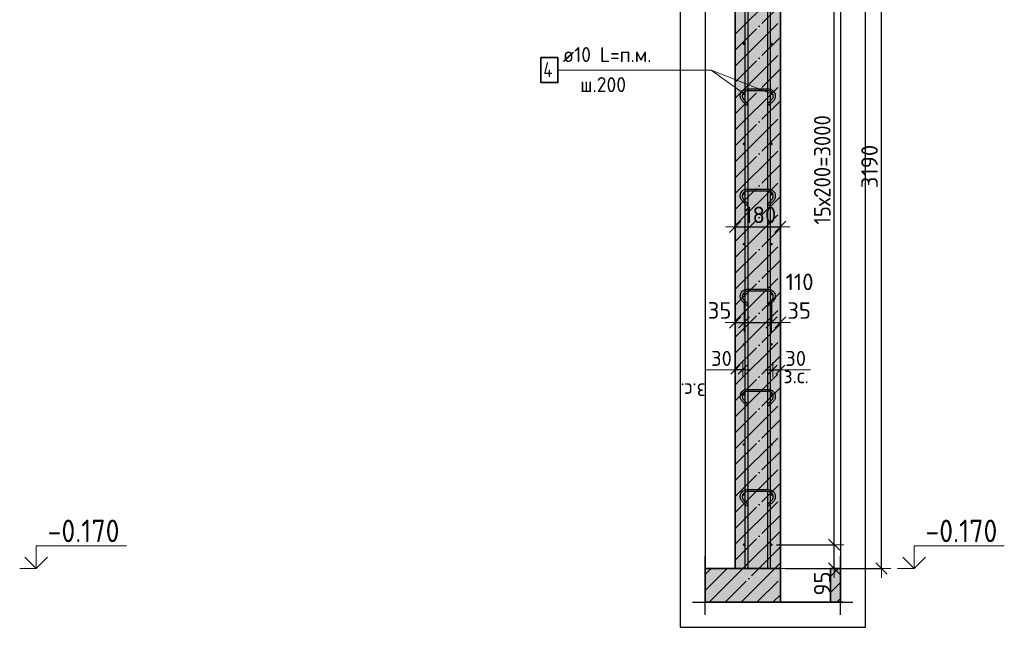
# Model space of a CAD drawing. Header units: millimetres. Extents: x -24871 to 40608, y -2869 to 48080.
# Tile 114 of 119: x 36642 to 40572, y 37686 to 40112. Entities that reach past the tile are written whole.
import ezdxf

# ---------------------------------------------------------------- set-up
doc = ezdxf.new("R2010")
doc.units = ezdxf.units.MM
doc.header["$PDMODE"] = 65
doc.linetypes.add('______11', pattern=[150, 120, -15, 0, -15])
doc.linetypes.add('______5', pattern=[330, 240, -30, 30, -30])
for name, color, linetype, lineweight in [('Standard', 7, 'Continuous', 25), ('Арм.стержн. вертикальными 1', 22, 'Continuous', 35), ('Арм.стержн.горизонт. 1', 180, 'Continuous', 35), ('Высотная отметки_ общее', 7, 'Continuous', 13), ('Размерная линия_ общее', 7, 'Continuous', 13), ('Размерная линия_ общее_1', 7, 'Continuous', 13)]:
    doc.layers.add(name, color=color, linetype=linetype, lineweight=lineweight)
doc.layers.add('Арм.стержн.Стяжки', color=7, linetype='Continuous', lineweight=35, true_color=0x501e0f)
doc.styles.add('ISOCPEUR', font='ISOCPEUR')
doc.dimstyles.new('DIMSTYLE_10', dxfattribs={"dimtxt": 60, "dimasz": 60, "dimexe": 0, "dimexo": 0.001, "dimgap": 30, "dimtad": 2, "dimdec": 0, "dimrnd": 5, "dimzin": 12, "dimdsep": 46, "dimtxsty": 'ISOCPEUR', "dimblk1": 'ALL_ML_STRICH', "dimblk2": 'ALL_ML_STRICH', "dimsah": 1, "dimcen": 0, "dimse1": 1, "dimse2": 1, "dimclrd": 7, "dimclre": 256, "dimclrt": 7, "dimadec": 0, "dimazin": 0, "dimtfac": 1, "dimtdec": 0, "dimtix": 1, "dimtmove": 2, "dimatfit": 3, "dimfxl": 0, "dimtvp": 1.2, "dimtzin": 0, "dimlwd": 0, "dimlwe": -3, "dimarcsym": 0})
doc.dimstyles.new('DIMSTYLE_4', dxfattribs={"dimtxt": 66, "dimasz": 75, "dimexe": 0, "dimexo": 0, "dimgap": 33, "dimtad": 2, "dimdec": 0, "dimrnd": 5, "dimzin": 12, "dimdsep": 46, "dimtxsty": 'ISOCPEUR', "dimblk1": 'ALL_ML_STRICH', "dimblk2": 'ALL_ML_STRICH', "dimsah": 1, "dimcen": 0, "dimclrd": 7, "dimclre": 256, "dimclrt": 7, "dimadec": 0, "dimazin": 0, "dimtfac": 1, "dimtdec": 0, "dimtix": 1, "dimtmove": 2, "dimatfit": 3, "dimfxl": 0, "dimtvp": 1.2, "dimtzin": 0, "dimlwd": 0, "dimlwe": -3, "dimarcsym": 0})
doc.dimstyles.new('DIMSTYLE_5', dxfattribs={"dimtxt": 66, "dimasz": 75, "dimexe": 0, "dimexo": 0, "dimgap": 33, "dimtad": 2, "dimdec": 0, "dimrnd": 5, "dimzin": 12, "dimdsep": 46, "dimtxsty": 'ISOCPEUR', "dimblk1": 'ALL_ML_STRICH', "dimblk2": 'ALL_ML_STRICH', "dimsah": 1, "dimcen": 0, "dimclrd": 7, "dimclre": 256, "dimclrt": 7, "dimadec": 0, "dimazin": 0, "dimtfac": 1, "dimtdec": 0, "dimtix": 1, "dimtmove": 2, "dimatfit": 3, "dimfxl": 0, "dimtzin": 0, "dimlwd": 0, "dimlwe": -3, "dimarcsym": 0})

# ---------------------------------------------------------------- blocks, each defined once
blk = doc.blocks.new('ALL_ML_STRICH')
at = {"color": 0, "linetype": 'ByBlock', "lineweight": -2}
for p, q in [((-1, 0), (0.5, 0)), ((-0.3, -0.3), (0.3, 0.3)), ((0, -0.5), (0, 0.5))]:
    blk.add_line(p, q, dxfattribs=at)
blk = doc.blocks.new('*D137')
at = {"layer": 'DEFPOINTS', "color": 7, "linetype": 'Continuous', "lineweight": 13, "transparency": 33554687}
for p in [(39800.4, 41110.9), (39678.4, 37920.9), (40082.4, 37920.9)]:
    blk.add_point(p, dxfattribs=at)
at = {"layer": 'Размерная линия_ общее', "color": 253, "linetype": 'Continuous', "lineweight": -2, "true_color": 0xa0a0a0, "transparency": 33554687}
for p, q in [((39820.4, 41110.9), (40082.4, 41110.9)), ((39698.4, 37920.9), (40082.4, 37920.9))]:
    blk.add_line(p, q, dxfattribs=at)
at = {"layer": 'Размерная линия_ общее', "color": 7, "linetype": 'Continuous', "lineweight": -2, "transparency": 33554687}
blk.add_line((40082.4, 37920.9), (40082.4, 41110.9), dxfattribs=at)
at = {"layer": 'Размерная линия_ общее', "color": 7, "linetype": 'Continuous', "lineweight": 13, "transparency": 33554687, "xscale": 75, "yscale": 75, "zscale": 75}
for p, rotation in [((40082.4, 41110.9), 90), ((40082.4, 37920.9), 270)]:
    blk.add_blockref('ALL_ML_STRICH', p, dxfattribs=dict(at, rotation=rotation))
at = {"layer": 'Размерная линия_ общее', "color": 7, "linetype": 'Continuous', "lineweight": 13, "transparency": 33554687, "insert": (40034.4, 39525.8), "char_height": 66, "width": 264, "attachment_point": 5, "rotation": 90, "style": 'ISOCPEUR'}
blk.add_mtext('\\A1;{3190}', dxfattribs=at)
blk = doc.blocks.new('COMPLEX_ELEVATIONDIM_6')
at = {"layer": 'Высотная отметки_ общее', "color": 7, "linetype": 'Continuous', "lineweight": 13, "transparency": 33554687}
for p, q in [((40212.4, 37920.9), (40212.4, 38010.9)), ((40212.4, 38010.9), (40572.4, 38010.9)), ((40212.4, 37920.9), (40167.4, 37965.9)), ((40212.4, 37920.9), (40257.4, 37965.9)), ((40212.4, 37920.9), (40212.4, 37920.9)), ((40212.4, 37920.9), (40212.4, 37920.9)), ((40212.4, 37920.9), (40212.4, 37920.9)), ((40212.4, 37920.9), (40212.4, 37920.9))]:
    blk.add_line(p, q, dxfattribs=at)
blk.add_lwpolyline([(40212.4, 37920.9), (40152.4, 37920.9), (40152.4, 37920.9), (40146.3, 37920.9)], dxfattribs=at)
at = {"layer": 'Высотная отметки_ общее', "color": 7, "linetype": 'Continuous', "lineweight": 13, "transparency": 33554687, "insert": (40257.4, 38025.9), "char_height": 90, "width": 364.237, "attachment_point": 7, "style": 'ISOCPEUR'}
blk.add_mtext('\\W0.90;-0.170', dxfattribs=at)
blk = doc.blocks.new('*D140')
at = {"layer": 'DEFPOINTS', "color": 7, "linetype": 'Continuous', "lineweight": 13, "transparency": 33554687}
for p in [(39643.4, 38015.9), (39678.4, 37920.9), (39893.8, 37920.9)]:
    blk.add_point(p, dxfattribs=at)
at = {"layer": 'Размерная линия_ общее', "color": 253, "linetype": 'Continuous', "lineweight": -2, "true_color": 0xa0a0a0, "transparency": 33554687}
for p, q in [((39663.4, 38015.9), (39893.8, 38015.9)), ((39698.4, 37920.9), (39893.8, 37920.9))]:
    blk.add_line(p, q, dxfattribs=at)
at = {"layer": 'Размерная линия_ общее', "color": 7, "linetype": 'Continuous', "lineweight": -2, "transparency": 33554687}
blk.add_line((39893.8, 37920.9), (39893.8, 38015.9), dxfattribs=at)
at = {"layer": 'Размерная линия_ общее', "color": 7, "linetype": 'Continuous', "lineweight": 13, "transparency": 33554687, "xscale": 75, "yscale": 75, "zscale": 75}
for p, rotation in [((39893.8, 38015.9), 90), ((39893.8, 37920.9), 270)]:
    blk.add_blockref('ALL_ML_STRICH', p, dxfattribs=dict(at, rotation=rotation))
at = {"layer": 'Размерная линия_ общее', "color": 7, "linetype": 'Continuous', "lineweight": 13, "transparency": 33554687, "insert": (39845.8, 37860.8), "char_height": 66, "width": 132, "attachment_point": 5, "rotation": 90, "style": 'ISOCPEUR'}
blk.add_mtext('\\A1;{95}', dxfattribs=at)
blk = doc.blocks.new('*D141')
at = {"layer": 'DEFPOINTS', "color": 7, "linetype": 'Continuous', "lineweight": 13, "transparency": 33554687}
for p in [(39643.4, 41015.9), (39643.4, 38015.9), (39893.8, 38015.9)]:
    blk.add_point(p, dxfattribs=at)
at = {"layer": 'Размерная линия_ общее', "color": 253, "linetype": 'Continuous', "lineweight": -2, "true_color": 0xa0a0a0, "transparency": 33554687}
for p, q in [((39663.4, 41015.9), (39893.8, 41015.9)), ((39663.4, 38015.9), (39893.8, 38015.9))]:
    blk.add_line(p, q, dxfattribs=at)
at = {"layer": 'Размерная линия_ общее', "color": 7, "linetype": 'Continuous', "lineweight": -2, "transparency": 33554687}
blk.add_line((39893.8, 38015.9), (39893.8, 41015.9), dxfattribs=at)
at = {"layer": 'Размерная линия_ общее', "color": 7, "linetype": 'Continuous', "lineweight": 13, "transparency": 33554687, "xscale": 75, "yscale": 75, "zscale": 75}
for p, rotation in [((39893.8, 41015.9), 90), ((39893.8, 38015.9), 270)]:
    blk.add_blockref('ALL_ML_STRICH', p, dxfattribs=dict(at, rotation=rotation))
at = {"layer": 'Размерная линия_ общее', "color": 7, "linetype": 'Continuous', "lineweight": 13, "transparency": 33554687, "insert": (39812.8, 39293.9), "char_height": 66, "width": 3.3, "attachment_point": 1, "rotation": 90, "line_spacing_factor": 0.60241, "style": 'ISOCPEUR'}
blk.add_mtext('\\W0.91;15х200=3000', dxfattribs=at)
blk = doc.blocks.new('*D145')
at = {"layer": 'DEFPOINTS', "color": 7, "linetype": 'Continuous', "lineweight": 13, "transparency": 33554687}
for p in [(39648.4, 38714.6), (39648.4, 38705.8), (39678.4, 38705.8)]:
    blk.add_point(p, dxfattribs=at)
at = {"layer": 'Размерная линия_ общее_1', "color": 7, "linetype": 'Continuous', "lineweight": -2, "transparency": 33554687}
blk.add_line((39648.4, 38714.6), (39678.4, 38714.6), dxfattribs=at)
at = {"layer": 'Размерная линия_ общее_1', "color": 7, "linetype": 'Continuous', "lineweight": 13, "transparency": 33554687, "xscale": 60, "yscale": 60, "zscale": 60, "rotation": 180}
blk.add_blockref('ALL_ML_STRICH', (39648.4, 38714.6), dxfattribs=at)
at = {"layer": 'Размерная линия_ общее_1', "color": 7, "linetype": 'Continuous', "lineweight": 13, "transparency": 33554687, "xscale": 60, "yscale": 60, "zscale": 60}
blk.add_blockref('ALL_ML_STRICH', (39678.4, 38714.6), dxfattribs=at)
at = {"layer": 'Размерная линия_ общее_1', "color": 7, "linetype": 'Continuous', "lineweight": 13, "transparency": 33554687, "insert": (39739.4, 38759.6), "char_height": 60, "width": 120, "attachment_point": 5, "style": 'ISOCPEUR'}
blk.add_mtext('\\A1;{30}', dxfattribs=at)
at = {"layer": 'Размерная линия_ общее_1', "color": 7, "linetype": 'Continuous', "lineweight": 13, "transparency": 33554687, "insert": (39691.4, 38720.4), "char_height": 60, "width": 3, "attachment_point": 1, "line_spacing_factor": 0.60241, "style": 'ISOCPEUR'}
blk.add_mtext('з.с.', dxfattribs=at)
blk = doc.blocks.new('*D146')
at = {"layer": 'DEFPOINTS', "color": 7, "linetype": 'Continuous', "lineweight": 13, "transparency": 33554687}
for p in [(39528.4, 38714.6), (39498.4, 38705.8), (39528.4, 38705.8)]:
    blk.add_point(p, dxfattribs=at)
at = {"layer": 'Размерная линия_ общее_1', "color": 7, "linetype": 'Continuous', "lineweight": -2, "transparency": 33554687}
blk.add_line((39528.4, 38714.6), (39498.4, 38714.6), dxfattribs=at)
at = {"layer": 'Размерная линия_ общее_1', "color": 7, "linetype": 'Continuous', "lineweight": 13, "transparency": 33554687, "xscale": 60, "yscale": 60, "zscale": 60}
for p, rotation in [((39528.4, 38714.6), 360), ((39498.4, 38714.6), 180)]:
    blk.add_blockref('ALL_ML_STRICH', p, dxfattribs=dict(at, rotation=rotation))
at = {"layer": 'Размерная линия_ общее_1', "color": 7, "linetype": 'Continuous', "lineweight": 13, "transparency": 33554687, "insert": (39443.4, 38759.6), "char_height": 60, "width": 120, "attachment_point": 5, "style": 'ISOCPEUR'}
blk.add_mtext('\\A1;{30}', dxfattribs=at)
at = {"layer": 'Размерная линия_ общее_1', "color": 7, "linetype": 'Continuous', "lineweight": 13, "transparency": 33554687, "insert": (39380.3, 38600.4), "char_height": 60, "width": 3, "attachment_point": 1, "rotation": 180, "line_spacing_factor": 0.60241, "style": 'ISOCPEUR'}
blk.add_mtext('з.с.', dxfattribs=at)
blk = doc.blocks.new('*D147')
at = {"layer": 'DEFPOINTS', "color": 7, "linetype": 'Continuous', "lineweight": 13, "transparency": 33554687}
for p in [(39533.4, 39005.9), (39498.4, 38903.1), (39498.4, 38889.2)]:
    blk.add_point(p, dxfattribs=at)
at = {"layer": 'Размерная линия_ общее', "color": 253, "linetype": 'Continuous', "lineweight": -2, "true_color": 0xa0a0a0, "transparency": 33554687}
for p, q in [((39533.4, 38985.9), (39533.4, 38903.1)), ((39498.4, 38903.1), (39498.4, 38903.1))]:
    blk.add_line(p, q, dxfattribs=at)
at = {"layer": 'Размерная линия_ общее', "color": 7, "linetype": 'Continuous', "lineweight": -2, "transparency": 33554687}
blk.add_line((39498.4, 38903.1), (39533.4, 38903.1), dxfattribs=at)
at = {"layer": 'Размерная линия_ общее', "color": 7, "linetype": 'Continuous', "lineweight": 13, "transparency": 33554687, "xscale": 75, "yscale": 75, "zscale": 75}
blk.add_blockref('ALL_ML_STRICH', (39533.4, 38903.1), dxfattribs=at)
at = {"layer": 'Размерная линия_ общее', "color": 7, "linetype": 'Continuous', "lineweight": 13, "transparency": 33554687, "xscale": 75, "yscale": 75, "zscale": 75, "rotation": 180}
blk.add_blockref('ALL_ML_STRICH', (39498.4, 38903.1), dxfattribs=at)
at = {"layer": 'Размерная линия_ общее', "color": 7, "linetype": 'Continuous', "lineweight": 13, "transparency": 33554687, "insert": (39435.8, 38951.1), "char_height": 66, "width": 132, "attachment_point": 5, "style": 'ISOCPEUR'}
blk.add_mtext('\\A1;{35}', dxfattribs=at)
blk = doc.blocks.new('*D148')
at = {"layer": 'DEFPOINTS', "color": 7, "linetype": 'Continuous', "lineweight": 13, "transparency": 33554687}
for p in [(39533.4, 39005.9), (39643.4, 39005.9), (39533.4, 38903.1)]:
    blk.add_point(p, dxfattribs=at)
at = {"layer": 'Размерная линия_ общее', "color": 253, "linetype": 'Continuous', "lineweight": -2, "true_color": 0xa0a0a0, "transparency": 33554687}
for p, q in [((39533.4, 38985.9), (39533.4, 38903.1)), ((39643.4, 38985.9), (39643.4, 38903.1))]:
    blk.add_line(p, q, dxfattribs=at)
at = {"layer": 'Размерная линия_ общее', "color": 7, "linetype": 'Continuous', "lineweight": -2, "transparency": 33554687}
blk.add_line((39533.4, 38903.1), (39643.4, 38903.1), dxfattribs=at)
at = {"layer": 'Размерная линия_ общее', "color": 7, "linetype": 'Continuous', "lineweight": 13, "transparency": 33554687, "xscale": 75, "yscale": 75, "zscale": 75, "rotation": 180}
blk.add_blockref('ALL_ML_STRICH', (39533.4, 38903.1), dxfattribs=at)
at = {"layer": 'Размерная линия_ общее', "color": 7, "linetype": 'Continuous', "lineweight": 13, "transparency": 33554687, "xscale": 75, "yscale": 75, "zscale": 75}
blk.add_blockref('ALL_ML_STRICH', (39643.4, 38903.1), dxfattribs=at)
at = {"layer": 'Размерная линия_ общее', "color": 7, "linetype": 'Continuous', "lineweight": 13, "transparency": 33554687, "insert": (39755.2, 39065.2), "char_height": 66, "width": 198, "attachment_point": 5, "style": 'ISOCPEUR'}
blk.add_mtext('\\A1;{110}', dxfattribs=at)
blk = doc.blocks.new('*D149')
at = {"layer": 'DEFPOINTS', "color": 7, "linetype": 'Continuous', "lineweight": 13, "transparency": 33554687}
for p in [(39643.4, 39005.9), (39643.4, 38903.1), (39678.4, 38889.2)]:
    blk.add_point(p, dxfattribs=at)
at = {"layer": 'Размерная линия_ общее', "color": 253, "linetype": 'Continuous', "lineweight": -2, "true_color": 0xa0a0a0, "transparency": 33554687}
for p, q in [((39643.4, 38985.9), (39643.4, 38903.1)), ((39678.4, 38903.1), (39678.4, 38903.1))]:
    blk.add_line(p, q, dxfattribs=at)
at = {"layer": 'Размерная линия_ общее', "color": 7, "linetype": 'Continuous', "lineweight": -2, "transparency": 33554687}
blk.add_line((39643.4, 38903.1), (39678.4, 38903.1), dxfattribs=at)
at = {"layer": 'Размерная линия_ общее', "color": 7, "linetype": 'Continuous', "lineweight": 13, "transparency": 33554687, "xscale": 75, "yscale": 75, "zscale": 75}
blk.add_blockref('ALL_ML_STRICH', (39678.4, 38903.1), dxfattribs=at)
at = {"layer": 'Размерная линия_ общее', "color": 7, "linetype": 'Continuous', "lineweight": 13, "transparency": 33554687, "xscale": 75, "yscale": 75, "zscale": 75, "rotation": 180}
blk.add_blockref('ALL_ML_STRICH', (39643.4, 38903.1), dxfattribs=at)
at = {"layer": 'Размерная линия_ общее', "color": 7, "linetype": 'Continuous', "lineweight": 13, "transparency": 33554687, "insert": (39753.5, 38950.8), "char_height": 66, "width": 132, "attachment_point": 5, "style": 'ISOCPEUR'}
blk.add_mtext('\\A1;{35}', dxfattribs=at)
blk = doc.blocks.new('*D150')
at = {"layer": 'DEFPOINTS', "color": 7, "linetype": 'Continuous', "lineweight": 13, "transparency": 33554687}
for p in [(39498.4, 39284.7), (39498.4, 39279.7), (39678.4, 39279.7)]:
    blk.add_point(p, dxfattribs=at)
at = {"layer": 'Размерная линия_ общее', "color": 253, "linetype": 'Continuous', "lineweight": -2, "true_color": 0xa0a0a0, "transparency": 33554687}
for p, q in [((39498.4, 39284.7), (39498.4, 39284.7)), ((39678.4, 39284.7), (39678.4, 39284.7))]:
    blk.add_line(p, q, dxfattribs=at)
at = {"layer": 'Размерная линия_ общее', "color": 7, "linetype": 'Continuous', "lineweight": -2, "transparency": 33554687}
blk.add_line((39498.4, 39284.7), (39678.4, 39284.7), dxfattribs=at)
at = {"layer": 'Размерная линия_ общее', "color": 7, "linetype": 'Continuous', "lineweight": 13, "transparency": 33554687, "xscale": 75, "yscale": 75, "zscale": 75, "rotation": 180}
blk.add_blockref('ALL_ML_STRICH', (39498.4, 39284.7), dxfattribs=at)
at = {"layer": 'Размерная линия_ общее', "color": 7, "linetype": 'Continuous', "lineweight": 13, "transparency": 33554687, "xscale": 75, "yscale": 75, "zscale": 75}
blk.add_blockref('ALL_ML_STRICH', (39678.4, 39284.7), dxfattribs=at)
at = {"layer": 'Размерная линия_ общее', "color": 7, "linetype": 'Continuous', "lineweight": 13, "transparency": 33554687, "insert": (39598.3, 39332.7), "char_height": 66, "width": 198, "attachment_point": 5, "style": 'ISOCPEUR'}
blk.add_mtext('\\A1;{180}', dxfattribs=at)
blk = doc.blocks.new('COMPLEX_ELEVATIONDIM_12')
at = {"layer": 'Высотная отметки_ общее', "color": 7, "linetype": 'Continuous', "lineweight": 13, "transparency": 33554687}
for p, q in [((36708.3, 37920.9), (36708.3, 38010.9)), ((36708.3, 38010.9), (37068.3, 38010.9)), ((36708.3, 37920.9), (36663.3, 37965.9)), ((36708.3, 37920.9), (36753.3, 37965.9)), ((36708.3, 37920.9), (36708.3, 37920.9)), ((36708.3, 37920.9), (36708.3, 37920.9)), ((36708.3, 37920.9), (36708.3, 37920.9)), ((36708.3, 37920.9), (36708.3, 37920.9))]:
    blk.add_line(p, q, dxfattribs=at)
blk.add_lwpolyline([(36708.3, 37920.9), (36648.3, 37920.9), (36648.3, 37920.9), (36642.1, 37920.9)], dxfattribs=at)
at = {"layer": 'Высотная отметки_ общее', "color": 7, "linetype": 'Continuous', "lineweight": 13, "transparency": 33554687, "insert": (36753.3, 38025.9), "char_height": 90, "width": 364.237, "attachment_point": 7, "style": 'ISOCPEUR'}
blk.add_mtext('\\W0.90;-0.170', dxfattribs=at)

msp = doc.modelspace()

# ---------------------------------------------------------------- hatches: boundary and pattern name
at = {"layer": 'Standard', "linetype": 'Continuous', "lineweight": -3, "transparency": 33554687}
for color, points in [(7, [(39678.4, 41110.9), (39498.4, 41110.9), (39498.4, 37920.9), (39678.4, 37920.9)]), (9, [(39878.4, 37920.9), (39878.4, 37786), (39918.1, 37786), (39918.1, 37920.9)])]:
    msp.add_hatch(color=color, dxfattribs=at).paths.add_polyline_path(points)
at = {"layer": 'Standard', "linetype": '______5', "lineweight": -3, "transparency": 33554687}
msp.add_hatch(color=9, dxfattribs=at).paths.add_polyline_path([(39678.4, 37920.9), (39378.1, 37920.9), (39378.1, 37786), (39678.4, 37786)])
at = {"layer": 'Арм.стержн.горизонт. 1', "linetype": 'Continuous', "lineweight": 50, "transparency": 33554687}
for points in [[(39538.4, 40015.9), (39538, 40017.9), (39536.9, 40019.5), (39535.3, 40020.6), (39533.4, 40020.9), (39531.5, 40020.6), (39529.8, 40019.5), (39528.7, 40017.9), (39528.4, 40015.9), (39528.7, 40014), (39529.8, 40012.4), (39531.5, 40011.3), (39533.4, 40010.9), (39535.3, 40011.3), (39536.9, 40012.4), (39538, 40014)], [(39648.4, 40015.9), (39648, 40017.9), (39646.9, 40019.5), (39645.3, 40020.6), (39643.4, 40020.9), (39641.5, 40020.6), (39639.8, 40019.5), (39638.7, 40017.9), (39638.4, 40015.9), (39638.7, 40014), (39639.8, 40012.4), (39641.5, 40011.3), (39643.4, 40010.9), (39645.3, 40011.3), (39646.9, 40012.4), (39648, 40014)], [(39538.4, 39815.9), (39538, 39817.9), (39536.9, 39819.5), (39535.3, 39820.6), (39533.4, 39820.9), (39531.5, 39820.6), (39529.8, 39819.5), (39528.7, 39817.9), (39528.4, 39815.9), (39528.7, 39814), (39529.8, 39812.4), (39531.5, 39811.3), (39533.4, 39810.9), (39535.3, 39811.3), (39536.9, 39812.4), (39538, 39814)], [(39648.4, 39815.9), (39648, 39817.9), (39646.9, 39819.5), (39645.3, 39820.6), (39643.4, 39820.9), (39641.5, 39820.6), (39639.8, 39819.5), (39638.7, 39817.9), (39638.4, 39815.9), (39638.7, 39814), (39639.8, 39812.4), (39641.5, 39811.3), (39643.4, 39810.9), (39645.3, 39811.3), (39646.9, 39812.4), (39648, 39814)], [(39538.4, 39615.9), (39538, 39617.9), (39536.9, 39619.5), (39535.3, 39620.6), (39533.4, 39620.9), (39531.5, 39620.6), (39529.8, 39619.5), (39528.7, 39617.9), (39528.4, 39615.9), (39528.7, 39614), (39529.8, 39612.4), (39531.5, 39611.3), (39533.4, 39610.9), (39535.3, 39611.3), (39536.9, 39612.4), (39538, 39614)], [(39648.4, 39615.9), (39648, 39617.9), (39646.9, 39619.5), (39645.3, 39620.6), (39643.4, 39620.9), (39641.5, 39620.6), (39639.8, 39619.5), (39638.7, 39617.9), (39638.4, 39615.9), (39638.7, 39614), (39639.8, 39612.4), (39641.5, 39611.3), (39643.4, 39610.9), (39645.3, 39611.3), (39646.9, 39612.4), (39648, 39614)], [(39538.4, 39415.9), (39538, 39417.9), (39536.9, 39419.5), (39535.3, 39420.6), (39533.4, 39420.9), (39531.5, 39420.6), (39529.8, 39419.5), (39528.7, 39417.9), (39528.4, 39415.9), (39528.7, 39414), (39529.8, 39412.4), (39531.5, 39411.3), (39533.4, 39410.9), (39535.3, 39411.3), (39536.9, 39412.4), (39538, 39414)], [(39648.4, 39415.9), (39648, 39417.9), (39646.9, 39419.5), (39645.3, 39420.6), (39643.4, 39420.9), (39641.5, 39420.6), (39639.8, 39419.5), (39638.7, 39417.9), (39638.4, 39415.9), (39638.7, 39414), (39639.8, 39412.4), (39641.5, 39411.3), (39643.4, 39410.9), (39645.3, 39411.3), (39646.9, 39412.4), (39648, 39414)], [(39538.4, 39215.9), (39538, 39217.9), (39536.9, 39219.5), (39535.3, 39220.6), (39533.4, 39220.9), (39531.5, 39220.6), (39529.8, 39219.5), (39528.7, 39217.9), (39528.4, 39215.9), (39528.7, 39214), (39529.8, 39212.4), (39531.5, 39211.3), (39533.4, 39210.9), (39535.3, 39211.3), (39536.9, 39212.4), (39538, 39214)], [(39648.4, 39215.9), (39648, 39217.9), (39646.9, 39219.5), (39645.3, 39220.6), (39643.4, 39220.9), (39641.5, 39220.6), (39639.8, 39219.5), (39638.7, 39217.9), (39638.4, 39215.9), (39638.7, 39214), (39639.8, 39212.4), (39641.5, 39211.3), (39643.4, 39210.9), (39645.3, 39211.3), (39646.9, 39212.4), (39648, 39214)], [(39538.4, 39015.9), (39538, 39017.9), (39536.9, 39019.5), (39535.3, 39020.6), (39533.4, 39020.9), (39531.5, 39020.6), (39529.8, 39019.5), (39528.7, 39017.9), (39528.4, 39015.9), (39528.7, 39014), (39529.8, 39012.4), (39531.5, 39011.3), (39533.4, 39010.9), (39535.3, 39011.3), (39536.9, 39012.4), (39538, 39014)], [(39648.4, 39015.9), (39648, 39017.9), (39646.9, 39019.5), (39645.3, 39020.6), (39643.4, 39020.9), (39641.5, 39020.6), (39639.8, 39019.5), (39638.7, 39017.9), (39638.4, 39015.9), (39638.7, 39014), (39639.8, 39012.4), (39641.5, 39011.3), (39643.4, 39010.9), (39645.3, 39011.3), (39646.9, 39012.4), (39648, 39014)], [(39538.4, 38815.9), (39538, 38817.9), (39536.9, 38819.5), (39535.3, 38820.6), (39533.4, 38820.9), (39531.5, 38820.6), (39529.8, 38819.5), (39528.7, 38817.9), (39528.4, 38815.9), (39528.7, 38814), (39529.8, 38812.4), (39531.5, 38811.3), (39533.4, 38810.9), (39535.3, 38811.3), (39536.9, 38812.4), (39538, 38814)], [(39648.4, 38815.9), (39648, 38817.9), (39646.9, 38819.5), (39645.3, 38820.6), (39643.4, 38820.9), (39641.5, 38820.6), (39639.8, 38819.5), (39638.7, 38817.9), (39638.4, 38815.9), (39638.7, 38814), (39639.8, 38812.4), (39641.5, 38811.3), (39643.4, 38810.9), (39645.3, 38811.3), (39646.9, 38812.4), (39648, 38814)], [(39538.4, 38615.9), (39538, 38617.9), (39536.9, 38619.5), (39535.3, 38620.6), (39533.4, 38620.9), (39531.5, 38620.6), (39529.8, 38619.5), (39528.7, 38617.9), (39528.4, 38615.9), (39528.7, 38614), (39529.8, 38612.4), (39531.5, 38611.3), (39533.4, 38610.9), (39535.3, 38611.3), (39536.9, 38612.4), (39538, 38614)], [(39648.4, 38615.9), (39648, 38617.9), (39646.9, 38619.5), (39645.3, 38620.6), (39643.4, 38620.9), (39641.5, 38620.6), (39639.8, 38619.5), (39638.7, 38617.9), (39638.4, 38615.9), (39638.7, 38614), (39639.8, 38612.4), (39641.5, 38611.3), (39643.4, 38610.9), (39645.3, 38611.3), (39646.9, 38612.4), (39648, 38614)], [(39538.4, 38415.9), (39538, 38417.9), (39536.9, 38419.5), (39535.3, 38420.6), (39533.4, 38420.9), (39531.5, 38420.6), (39529.8, 38419.5), (39528.7, 38417.9), (39528.4, 38415.9), (39528.7, 38414), (39529.8, 38412.4), (39531.5, 38411.3), (39533.4, 38410.9), (39535.3, 38411.3), (39536.9, 38412.4), (39538, 38414)], [(39648.4, 38415.9), (39648, 38417.9), (39646.9, 38419.5), (39645.3, 38420.6), (39643.4, 38420.9), (39641.5, 38420.6), (39639.8, 38419.5), (39638.7, 38417.9), (39638.4, 38415.9), (39638.7, 38414), (39639.8, 38412.4), (39641.5, 38411.3), (39643.4, 38410.9), (39645.3, 38411.3), (39646.9, 38412.4), (39648, 38414)], [(39538.4, 38215.9), (39538, 38217.9), (39536.9, 38219.5), (39535.3, 38220.6), (39533.4, 38220.9), (39531.5, 38220.6), (39529.8, 38219.5), (39528.7, 38217.9), (39528.4, 38215.9), (39528.7, 38214), (39529.8, 38212.4), (39531.5, 38211.3), (39533.4, 38210.9), (39535.3, 38211.3), (39536.9, 38212.4), (39538, 38214)], [(39648.4, 38215.9), (39648, 38217.9), (39646.9, 38219.5), (39645.3, 38220.6), (39643.4, 38220.9), (39641.5, 38220.6), (39639.8, 38219.5), (39638.7, 38217.9), (39638.4, 38215.9), (39638.7, 38214), (39639.8, 38212.4), (39641.5, 38211.3), (39643.4, 38210.9), (39645.3, 38211.3), (39646.9, 38212.4), (39648, 38214)], [(39538.4, 38015.9), (39538, 38017.9), (39536.9, 38019.5), (39535.3, 38020.6), (39533.4, 38020.9), (39531.5, 38020.6), (39529.8, 38019.5), (39528.7, 38017.9), (39528.4, 38015.9), (39528.7, 38014), (39529.8, 38012.4), (39531.5, 38011.3), (39533.4, 38010.9), (39535.3, 38011.3), (39536.9, 38012.4), (39538, 38014)], [(39648.4, 38015.9), (39648, 38017.9), (39646.9, 38019.5), (39645.3, 38020.6), (39643.4, 38020.9), (39641.5, 38020.6), (39639.8, 38019.5), (39638.7, 38017.9), (39638.4, 38015.9), (39638.7, 38014), (39639.8, 38012.4), (39641.5, 38011.3), (39643.4, 38010.9), (39645.3, 38011.3), (39646.9, 38012.4), (39648, 38014)]]:
    msp.add_hatch(color=4, dxfattribs=at).paths.add_polyline_path(points)

# ---------------------------------------------------------------- linework, layer by layer
at = {"color": 52, "linetype": 'Continuous', "lineweight": -3, "transparency": 33554687}
for p, q in [((39378.1, 42202.9), (39378.1, 37786)), ((39378.1, 42202.9), (39378.1, 37786)), ((39918.1, 42202.9), (39918.1, 37786)), ((39918.1, 42202.9), (39918.1, 37786)), ((39918.1, 37786), (39378.1, 37786)), ((39378.1, 37786), (39918.1, 37786))]:
    msp.add_line(p, q, dxfattribs=at)
at = {"layer": 'Standard', "color": 7, "linetype": 'Continuous', "lineweight": 35, "transparency": 33554687}
for p, q in [((39498.4, 41110.9), (39498.4, 37920.9)), ((39678.4, 37920.9), (39678.4, 41110.9)), ((39498.4, 37920.9), (39378.1, 37920.9)), ((39498.4, 37920.9), (39678.4, 37920.9)), ((39678.4, 37786), (39678.4, 37920.9)), ((39878.4, 37920.9), (39878.4, 37786)), ((39918.1, 37920.9), (39878.4, 37920.9))]:
    msp.add_line(p, q, dxfattribs=at)
at = {"layer": 'Standard', "color": 253, "linetype": '______5', "lineweight": -3, "true_color": 0xababab, "transparency": 33554687}
for p, q in [((39498.4, 40054), (39678.4, 40234)), ((39498.4, 39926.7), (39678.4, 40106.7)), ((39498.4, 39799.4), (39678.4, 39979.4)), ((39498.4, 39672.1), (39678.4, 39852.1)), ((39498.4, 39544.8), (39678.4, 39724.8)), ((39498.4, 39417.6), (39678.4, 39597.6)), ((39498.4, 39290.3), (39678.4, 39470.3)), ((39498.4, 39163), (39678.4, 39343)), ((39498.4, 39035.7), (39678.4, 39215.7)), ((39498.4, 38908.4), (39678.4, 39088.4)), ((39498.4, 38781.2), (39678.4, 38961.2)), ((39498.4, 38653.9), (39678.4, 38833.9)), ((39498.4, 38526.6), (39678.4, 38706.6)), ((39498.4, 38399.3), (39678.4, 38579.3)), ((39498.4, 38272.1), (39678.4, 38452.1)), ((39498.4, 38144.8), (39678.4, 38324.8)), ((39498.4, 38017.5), (39678.4, 38197.5)), ((39529.1, 37920.9), (39678.4, 38070.2)), ((39656.4, 37920.9), (39678.4, 37942.9)), ((39378.1, 37897.3), (39401.8, 37920.9)), ((39394.2, 37786), (39529.1, 37920.9)), ((39521.5, 37786), (39656.4, 37920.9)), ((39878.4, 37888.4), (39910.9, 37920.9)), ((39648.7, 37786), (39678.4, 37815.7)), ((39903.3, 37786), (39918.1, 37800.9))]:
    msp.add_line(p, q, dxfattribs=at)
at = {"layer": 'Standard', "color": 253, "linetype": '______11', "lineweight": -3, "true_color": 0xababab, "transparency": 33554687}
for p, q in [((39498.4, 39990.3), (39678.4, 40170.3)), ((39498.4, 39863), (39678.4, 40043)), ((39498.4, 39735.8), (39678.4, 39915.8)), ((39498.4, 39608.5), (39678.4, 39788.5)), ((39498.4, 39481.2), (39678.4, 39661.2)), ((39498.4, 39353.9), (39678.4, 39533.9)), ((39498.4, 39226.6), (39678.4, 39406.6)), ((39498.4, 39099.4), (39678.4, 39279.4)), ((39498.4, 38972.1), (39678.4, 39152.1)), ((39498.4, 38844.8), (39678.4, 39024.8)), ((39498.4, 38717.5), (39678.4, 38897.5)), ((39498.4, 38590.3), (39678.4, 38770.3)), ((39498.4, 38463), (39678.4, 38643)), ((39498.4, 38335.7), (39678.4, 38515.7)), ((39498.4, 38208.4), (39678.4, 38388.4)), ((39498.4, 38081.1), (39678.4, 38261.1)), ((39498.4, 37953.9), (39678.4, 38133.9)), ((39592.7, 37920.9), (39678.4, 38006.6)), ((39378.1, 37833.6), (39465.4, 37920.9)), ((39457.8, 37786), (39592.7, 37920.9)), ((39585.1, 37786), (39678.4, 37879.3)), ((39878.4, 37824.7), (39918.1, 37864.5))]:
    msp.add_line(p, q, dxfattribs=at)
at = {"layer": 'Standard', "color": 7, "linetype": 'Continuous', "lineweight": 13, "transparency": 33554687}
for p, q in [((39643.4, 39815.9), (39402.4, 39910.8)), ((39498.4, 38714.6), (39378.4, 38714.6)), ((39678.4, 38714.6), (39798.4, 38714.6)), ((39678.4, 37920.9), (39498.4, 37920.9))]:
    msp.add_line(p, q, dxfattribs=at)
at = {"layer": 'Standard', "color": 7, "linetype": 'Continuous', "lineweight": 25, "transparency": 33554687}
for p, q in [((39378.1, 37736), (39378.1, 37970.9)), ((39918.1, 37736), (39918.1, 37970.9)), ((39328.1, 37786), (39728.4, 37786)), ((39928.4, 37786), (39628.4, 37786)), ((39828.4, 37786), (39968.1, 37786))]:
    msp.add_line(p, q, dxfattribs=at)
at = {"layer": 'Standard', "color": 7, "linetype": 'Continuous', "lineweight": 18, "transparency": 33554687}
msp.add_line((39878.4, 37920.9), (39678.4, 37920.9), dxfattribs=at)
at = {"layer": 'Standard', "color": 7, "linetype": 'Continuous', "lineweight": 25, "transparency": 33554687}
msp.add_lwpolyline([(39278.1, 37686), (40018.1, 37686), (40018.1, 42302.9), (39278.1, 42302.9), (39278.1, 37686)], dxfattribs=at)
at = {"layer": 'Арм.стержн. вертикальными 1', "color": 4, "linetype": 'Continuous', "lineweight": 25, "transparency": 33554687}
for points in [[(39538.4, 37920.9), (39538.4, 42120.9), (39548.4, 42120.9), (39548.4, 37920.9), (39538.4, 37920.9)], [(39628.4, 37920.9), (39628.4, 42120.9), (39638.4, 42120.9), (39638.4, 37920.9), (39628.4, 37920.9)]]:
    msp.add_lwpolyline(points, dxfattribs=at)
at = {"layer": 'Арм.стержн.горизонт. 1', "color": 7, "linetype": 'Continuous', "lineweight": 13, "transparency": 33554687}
for p, q in [((38790.4, 39910.8), (39402.4, 39910.8)), ((39402.4, 39910.8), (39533.4, 39815.9))]:
    msp.add_line(p, q, dxfattribs=at)
at = {"layer": 'Арм.стержн.горизонт. 1', "color": 52, "linetype": 'Continuous', "lineweight": 25, "transparency": 33554687}
for p, q in [((39498.4, 37920.9), (39498.4, 37920.9)), ((39678.4, 37920.9), (39678.4, 37920.9))]:
    msp.add_line(p, q, dxfattribs=at)
at = {"layer": 'Арм.стержн.горизонт. 1', "color": 7, "linetype": 'Continuous', "lineweight": 35, "transparency": 33554687}
msp.add_lwpolyline([(38722.4, 39860.8), (38790.4, 39860.8), (38790.4, 39960.8), (38722.4, 39960.8), (38722.4, 39860.8)], dxfattribs=at)
at = {"layer": 'Арм.стержн.Стяжки', "color": 40, "linetype": 'Continuous', "lineweight": 25, "transparency": 33554687}
for points in [[(39626.9, 39776.2), (39644.8, 39794.1), (39646, 39795.5), (39647.1, 39797), (39648.1, 39798.6), (39648.8, 39800.3), (39649.5, 39802), (39649.9, 39803.8), (39650.2, 39805.7), (39650.4, 39807.6), (39650.4, 39808.7), (39649.9, 39812.3), (39648.7, 39816), (39646.8, 39819.3), (39644.5, 39822.1), (39641.8, 39824.4), (39638.4, 39826.2), (39634.7, 39827.4), (39631.1, 39827.9), (39545.6, 39827.9), (39542, 39827.4), (39538.3, 39826.2), (39535, 39824.4), (39532.2, 39822.1), (39530, 39819.3), (39528.1, 39816), (39526.9, 39812.3), (39526.4, 39808.7), (39526.4, 39807.6), (39526.5, 39805.7), (39526.8, 39803.8), (39527.3, 39802), (39527.9, 39800.3), (39528.7, 39798.6), (39529.6, 39797), (39530.7, 39795.5), (39532, 39794.1), (39549.8, 39776.2), (39544.2, 39770.6), (39526.1, 39788.6), (39524.4, 39790.5), (39522.9, 39792.6), (39521.6, 39794.9), (39520.5, 39797.2), (39519.6, 39799.6), (39519, 39802.2), (39518.5, 39804.8), (39518.4, 39807.3), (39518.4, 39809.3), (39519, 39814.1), (39520.7, 39819.2), (39523.3, 39823.9), (39526.6, 39827.8), (39530.4, 39831), (39535.1, 39833.6), (39540.2, 39835.3), (39545, 39835.9), (39631.7, 39835.9), (39636.6, 39835.3), (39641.6, 39833.6), (39646.3, 39831), (39650.2, 39827.8), (39653.4, 39823.9), (39656, 39819.2), (39657.7, 39814.1), (39658.4, 39809.3), (39658.4, 39807.3), (39658.2, 39804.8), (39657.8, 39802.2), (39657.1, 39799.6), (39656.2, 39797.2), (39655.1, 39794.9), (39653.8, 39792.6), (39652.3, 39790.5), (39650.6, 39788.6), (39632.6, 39770.6), (39626.9, 39776.2)], [(39626.9, 39376.2), (39644.8, 39394.1), (39646, 39395.5), (39647.1, 39397), (39648.1, 39398.6), (39648.8, 39400.3), (39649.5, 39402), (39649.9, 39403.8), (39650.2, 39405.7), (39650.4, 39407.6), (39650.4, 39408.7), (39649.9, 39412.3), (39648.7, 39416), (39646.8, 39419.3), (39644.5, 39422.1), (39641.8, 39424.4), (39638.4, 39426.2), (39634.7, 39427.4), (39631.1, 39427.9), (39545.6, 39427.9), (39542, 39427.4), (39538.3, 39426.2), (39535, 39424.4), (39532.2, 39422.1), (39530, 39419.3), (39528.1, 39416), (39526.9, 39412.3), (39526.4, 39408.7), (39526.4, 39407.6), (39526.5, 39405.7), (39526.8, 39403.8), (39527.3, 39402), (39527.9, 39400.3), (39528.7, 39398.6), (39529.6, 39397), (39530.7, 39395.5), (39532, 39394.1), (39549.8, 39376.2), (39544.2, 39370.6), (39526.1, 39388.6), (39524.4, 39390.5), (39522.9, 39392.6), (39521.6, 39394.9), (39520.5, 39397.2), (39519.6, 39399.6), (39519, 39402.2), (39518.5, 39404.8), (39518.4, 39407.3), (39518.4, 39409.3), (39519, 39414.1), (39520.7, 39419.2), (39523.3, 39423.9), (39526.6, 39427.8), (39530.4, 39431), (39535.1, 39433.6), (39540.2, 39435.3), (39545, 39435.9), (39631.7, 39435.9), (39636.6, 39435.3), (39641.6, 39433.6), (39646.3, 39431), (39650.2, 39427.8), (39653.4, 39423.9), (39656, 39419.2), (39657.7, 39414.1), (39658.4, 39409.3), (39658.4, 39407.3), (39658.2, 39404.8), (39657.8, 39402.2), (39657.1, 39399.6), (39656.2, 39397.2), (39655.1, 39394.9), (39653.8, 39392.6), (39652.3, 39390.5), (39650.6, 39388.6), (39632.6, 39370.6), (39626.9, 39376.2)], [(39626.9, 38976.2), (39644.8, 38994.1), (39646, 38995.5), (39647.1, 38997), (39648.1, 38998.6), (39648.8, 39000.3), (39649.5, 39002), (39649.9, 39003.8), (39650.2, 39005.7), (39650.4, 39007.6), (39650.4, 39008.7), (39649.9, 39012.3), (39648.7, 39016), (39646.8, 39019.3), (39644.5, 39022.1), (39641.8, 39024.4), (39638.4, 39026.2), (39634.7, 39027.4), (39631.1, 39027.9), (39545.6, 39027.9), (39542, 39027.4), (39538.3, 39026.2), (39535, 39024.4), (39532.2, 39022.1), (39530, 39019.3), (39528.1, 39016), (39526.9, 39012.3), (39526.4, 39008.7), (39526.4, 39007.6), (39526.5, 39005.7), (39526.8, 39003.8), (39527.3, 39002), (39527.9, 39000.3), (39528.7, 38998.6), (39529.6, 38997), (39530.7, 38995.5), (39532, 38994.1), (39549.8, 38976.2), (39544.2, 38970.6), (39526.1, 38988.6), (39524.4, 38990.5), (39522.9, 38992.6), (39521.6, 38994.9), (39520.5, 38997.2), (39519.6, 38999.6), (39519, 39002.2), (39518.5, 39004.8), (39518.4, 39007.3), (39518.4, 39009.3), (39519, 39014.1), (39520.7, 39019.2), (39523.3, 39023.9), (39526.6, 39027.8), (39530.4, 39031), (39535.1, 39033.6), (39540.2, 39035.3), (39545, 39035.9), (39631.7, 39035.9), (39636.6, 39035.3), (39641.6, 39033.6), (39646.3, 39031), (39650.2, 39027.8), (39653.4, 39023.9), (39656, 39019.2), (39657.7, 39014.1), (39658.4, 39009.3), (39658.4, 39007.3), (39658.2, 39004.8), (39657.8, 39002.2), (39657.1, 38999.6), (39656.2, 38997.2), (39655.1, 38994.9), (39653.8, 38992.6), (39652.3, 38990.5), (39650.6, 38988.6), (39632.6, 38970.6), (39626.9, 38976.2)], [(39626.9, 38576.2), (39644.8, 38594.1), (39646, 38595.5), (39647.1, 38597), (39648.1, 38598.6), (39648.8, 38600.3), (39649.5, 38602), (39649.9, 38603.8), (39650.2, 38605.7), (39650.4, 38607.6), (39650.4, 38608.7), (39649.9, 38612.3), (39648.7, 38616), (39646.8, 38619.3), (39644.5, 38622.1), (39641.8, 38624.4), (39638.4, 38626.2), (39634.7, 38627.4), (39631.1, 38627.9), (39545.6, 38627.9), (39542, 38627.4), (39538.3, 38626.2), (39535, 38624.4), (39532.2, 38622.1), (39530, 38619.3), (39528.1, 38616), (39526.9, 38612.3), (39526.4, 38608.7), (39526.4, 38607.6), (39526.5, 38605.7), (39526.8, 38603.8), (39527.3, 38602), (39527.9, 38600.3), (39528.7, 38598.6), (39529.6, 38597), (39530.7, 38595.5), (39532, 38594.1), (39549.8, 38576.2), (39544.2, 38570.6), (39526.1, 38588.6), (39524.4, 38590.5), (39522.9, 38592.6), (39521.6, 38594.9), (39520.5, 38597.2), (39519.6, 38599.6), (39519, 38602.2), (39518.5, 38604.8), (39518.4, 38607.3), (39518.4, 38609.3), (39519, 38614.1), (39520.7, 38619.2), (39523.3, 38623.9), (39526.6, 38627.8), (39530.4, 38631), (39535.1, 38633.6), (39540.2, 38635.3), (39545, 38635.9), (39631.7, 38635.9), (39636.6, 38635.3), (39641.6, 38633.6), (39646.3, 38631), (39650.2, 38627.8), (39653.4, 38623.9), (39656, 38619.2), (39657.7, 38614.1), (39658.4, 38609.3), (39658.4, 38607.3), (39658.2, 38604.8), (39657.8, 38602.2), (39657.1, 38599.6), (39656.2, 38597.2), (39655.1, 38594.9), (39653.8, 38592.6), (39652.3, 38590.5), (39650.6, 38588.6), (39632.6, 38570.6), (39626.9, 38576.2)], [(39626.9, 38176.2), (39644.8, 38194.1), (39646, 38195.5), (39647.1, 38197), (39648.1, 38198.6), (39648.8, 38200.3), (39649.5, 38202), (39649.9, 38203.8), (39650.2, 38205.7), (39650.4, 38207.6), (39650.4, 38208.7), (39649.9, 38212.3), (39648.7, 38216), (39646.8, 38219.3), (39644.5, 38222.1), (39641.8, 38224.4), (39638.4, 38226.2), (39634.7, 38227.4), (39631.1, 38227.9), (39545.6, 38227.9), (39542, 38227.4), (39538.3, 38226.2), (39535, 38224.4), (39532.2, 38222.1), (39530, 38219.3), (39528.1, 38216), (39526.9, 38212.3), (39526.4, 38208.7), (39526.4, 38207.6), (39526.5, 38205.7), (39526.8, 38203.8), (39527.3, 38202), (39527.9, 38200.3), (39528.7, 38198.6), (39529.6, 38197), (39530.7, 38195.5), (39532, 38194.1), (39549.8, 38176.2), (39544.2, 38170.6), (39526.1, 38188.6), (39524.4, 38190.5), (39522.9, 38192.6), (39521.6, 38194.9), (39520.5, 38197.2), (39519.6, 38199.6), (39519, 38202.2), (39518.5, 38204.8), (39518.4, 38207.3), (39518.4, 38209.3), (39519, 38214.1), (39520.7, 38219.2), (39523.3, 38223.9), (39526.6, 38227.8), (39530.4, 38231), (39535.1, 38233.6), (39540.2, 38235.3), (39545, 38235.9), (39631.7, 38235.9), (39636.6, 38235.3), (39641.6, 38233.6), (39646.3, 38231), (39650.2, 38227.8), (39653.4, 38223.9), (39656, 38219.2), (39657.7, 38214.1), (39658.4, 38209.3), (39658.4, 38207.3), (39658.2, 38204.8), (39657.8, 38202.2), (39657.1, 38199.6), (39656.2, 38197.2), (39655.1, 38194.9), (39653.8, 38192.6), (39652.3, 38190.5), (39650.6, 38188.6), (39632.6, 38170.6), (39626.9, 38176.2)]]:
    msp.add_lwpolyline(points, dxfattribs=at)

# ---------------------------------------------------------------- block references
at = {"layer": 'Высотная отметки_ общее', "color": 7, "linetype": 'Continuous', "lineweight": 13, "transparency": 33554687}
for name in ['COMPLEX_ELEVATIONDIM_12', 'COMPLEX_ELEVATIONDIM_6']:
    msp.add_blockref(name, (0, 0), dxfattribs=at)

# ---------------------------------------------------------------- texts
at = {"layer": 'Арм.стержн.горизонт. 1', "color": 7, "linetype": 'Continuous', "lineweight": 25, "transparency": 33554687, "char_height": 60, "attachment_point": 7, "style": 'ISOCPEUR'}
for s, insert, width in [('\\W0.94;ø10 L=п.м.', (38810.4, 39942.8), 399.966), ('\\W0.80;4', (38732.4, 39882.8), 71.967), ('\\W0.95;ш.200 ', (38879.4, 39822.8), 262.399)]:
    msp.add_mtext(s, dxfattribs=dict(at, insert=insert, width=width))

# ---------------------------------------------------------------- dimensions: what is measured, and where the dimension line sits
at = {"layer": 'Размерная линия_ общее', "color": 7, "linetype": 'Continuous', "lineweight": 13, "transparency": 33554687}
for base, p2, dimstyle, picture, middle in [((40082.4, 41110.9), (39820.4, 41110.9), 'DIMSTYLE_5', '*D137', (40034.4, 39525.8)), ((39893.8, 38015.9), (39663.4, 38015.9), 'DIMSTYLE_4', '*D140', (39845.8, 37860.8))]:
    dim = msp.add_linear_dim(base=base, p1=(39698.4, 37920.9), p2=p2, angle=90, dimstyle=dimstyle, override={"dimpost": '<>', "dimclrd": 7, "dimclre": 253, "dimclrt": 7, "dimlwd": 0, "dimlwe": 65533}, dxfattribs=at)
    dim.commit()
    dim.dimension.update_dxf_attribs({"geometry": picture, "text_midpoint": middle, "dimtype": 160})
dim = msp.add_linear_dim(base=(39893.8, 41015.9), p1=(39663.4, 38015.9), p2=(39663.4, 41015.9), angle=90, text='\\W0.91;15х200=3000', dimstyle='DIMSTYLE_5', override={"dimpost": '<>', "dimclrd": 7, "dimclre": 253, "dimclrt": 7, "dimlwd": 0, "dimlwe": 65533}, dxfattribs=at)
dim.commit()
dim.dimension.update_dxf_attribs({"geometry": '*D141', "text_midpoint": (39860.8, 39515.9), "dimtype": 160})
for base, p1, p2, picture, middle in [((39678.4, 39284.7), (39498.4, 39284.7), (39678.4, 39284.7), '*D150', (39598.3, 39332.7)), ((39643.4, 38903.1), (39533.4, 38985.9), (39643.4, 38985.9), '*D148', (39755.2, 39065.2)), ((39533.4, 38903.1), (39498.4, 38903.1), (39533.4, 38985.9), '*D147', (39435.8, 38951.1)), ((39678.4, 38903.1), (39643.4, 38985.9), (39678.4, 38903.1), '*D149', (39753.5, 38950.8))]:
    dim = msp.add_linear_dim(base=base, p1=p1, p2=p2, dimstyle='DIMSTYLE_4', override={"dimpost": '<>', "dimclrd": 7, "dimclre": 253, "dimclrt": 7, "dimlwd": 0, "dimlwe": 65533}, dxfattribs=at)
    dim.commit()
    dim.dimension.update_dxf_attribs({"geometry": picture, "text_midpoint": middle, "dimtype": 160})
at = {"layer": 'Размерная линия_ общее_1', "color": 7, "linetype": 'Continuous', "lineweight": 13, "transparency": 33554687}
dim = msp.add_linear_dim(base=(39498.4, 38714.6), p1=(39528.4, 38705.8), p2=(39498.4, 38705.8), angle=180, text='<>\\Xз.с.', dimstyle='DIMSTYLE_10', override={"dimpost": '<>', "dimclrd": 7, "dimclre": 253, "dimclrt": 7, "dimlwd": 0, "dimlwe": 65533}, dxfattribs=at)
dim.commit()
dim.dimension.update_dxf_attribs({"geometry": '*D146', "text_midpoint": (39443.4, 38759.6), "dimtype": 160})
dim = msp.add_linear_dim(base=(39678.4, 38714.6), p1=(39648.4, 38705.8), p2=(39678.4, 38705.8), text='<>\\Xз.с.', dimstyle='DIMSTYLE_10', override={"dimpost": '<>', "dimclrd": 7, "dimclre": 253, "dimclrt": 7, "dimlwd": 0, "dimlwe": 65533}, dxfattribs=at)
dim.commit()
dim.dimension.update_dxf_attribs({"geometry": '*D145', "text_midpoint": (39739.4, 38759.6), "dimtype": 160})

doc.saveas('drawing.dxf')
